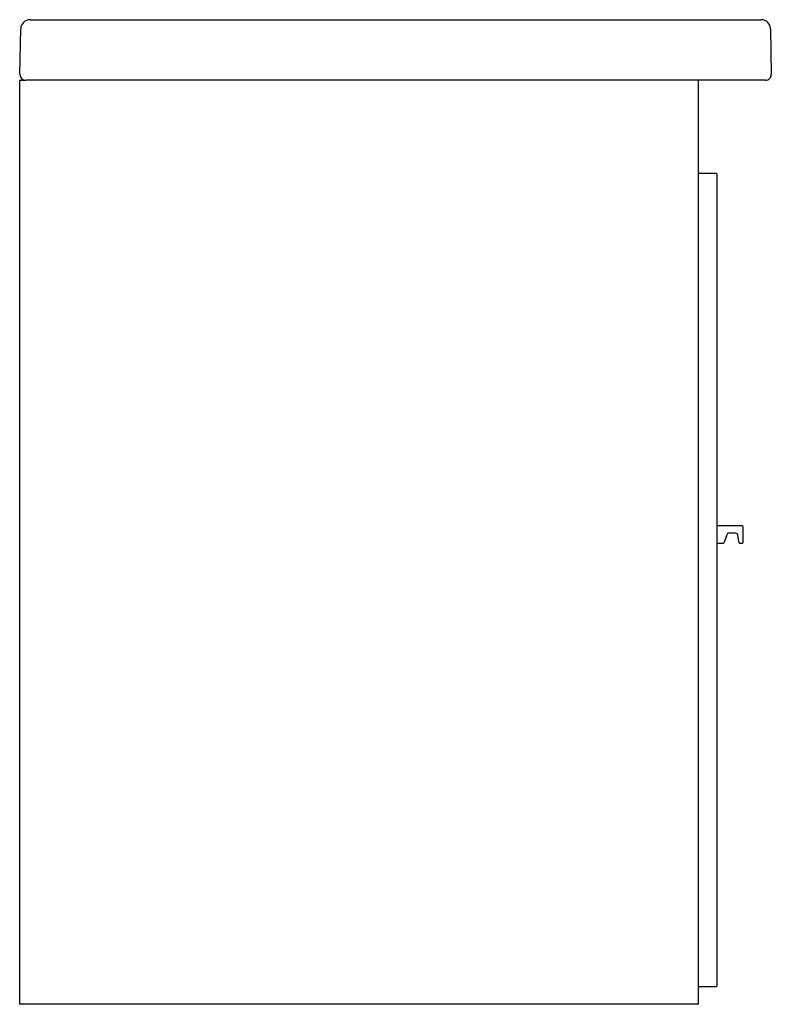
# Model space of a CAD drawing. Header units: millimetres. Extents: x 0 to 0.647, y 0 to 0.847.
import ezdxf

# ---------------------------------------------------------------- set-up
doc = ezdxf.new("R2010")
doc.units = ezdxf.units.MM
doc.layers.add('BLOCKS', color=3, linetype='Continuous')

msp = doc.modelspace()

# ---------------------------------------------------------------- linework, layer by layer
at = {"layer": 'BLOCKS', "linetype": 'Continuous'}
for p, q in [((0.00024, 0.80009), (0.00092, 0.83914)), ((0.00892, 0.847), (0.63819, 0.847)), ((0.64619, 0.83914), (0.64687, 0.80009)), ((0, 0.0005), (0, 0.7945)), ((0.0005, 0.795), (0.00524, 0.795)), ((0.00823, 0.795), (0.00524, 0.795)), ((0.63888, 0.795), (0.00823, 0.795)), ((0.584, 0.7945), (0.584, 0.0005)), ((0.64187, 0.795), (0.63888, 0.795)), ((0.5847, 0.715), (0.5993, 0.715)), ((0.6, 0.7143), (0.6, 0.0157)), ((0.60029, 0.39687), (0.60029, 0.41147)), ((0.62189, 0.41167), (0.60049, 0.41167)), ((0.62229, 0.41127), (0.62229, 0.39707)), ((0.60849, 0.4039), (0.60602, 0.39681)), ((0.61618, 0.40525), (0.61038, 0.40525)), ((0.61932, 0.39684), (0.61815, 0.40359)), ((0.60049, 0.39667), (0.60584, 0.39667)), ((0.61951, 0.39667), (0.62189, 0.39667)), ((0.584, 0.01568), (0.584, 0.00077)), ((0.5993, 0.015), (0.5847, 0.015)), ((0.5835, 0), (0.0005, 0))]:
    msp.add_line(p, q, dxfattribs=at)
at = {"layer": 'BLOCKS'}
for p, q in [((0.60029, 0.41147), (0.60049, 0.41167)), ((0.60029, 0.39687), (0.60049, 0.39667)), ((0.60602, 0.39681), (0.60584, 0.39667)), ((0.61932, 0.39684), (0.61951, 0.39667))]:
    msp.add_line(p, q, dxfattribs=at)
at = {"layer": 'BLOCKS', "linetype": 'Continuous', "flags": 128}
msp.add_lwpolyline([(0.61815, 0.40359), (0.61813, 0.4037), (0.61787, 0.40431), (0.61742, 0.40481), (0.61684, 0.40513), (0.61618, 0.40525)], dxfattribs=at)
at = {"layer": 'BLOCKS', "linetype": 'Continuous'}
for centre, radius, start, end in [((0.00892, 0.839), 0.008, 90, 179), ((0.63819, 0.839), 0.008, 1, 90), ((0.00524, 0.8), 0.005, 179, 270), ((0.64187, 0.8), 0.005, 270, 1), ((0.0005, 0.7945), 0.0005, 90, 180), ((0.5835, 0.7945), 0.0005, 0, 90), ((0.5847, 0.7143), 0.0007, 90, 180), ((0.5993, 0.7143), 0.0007, 0, 90), ((0.62189, 0.41127), 0.0004, 0, 90), ((0.61038, 0.40325), 0.002, 90, 160.81434), ((0.62189, 0.39707), 0.0004, 270, 0), ((0.5847, 0.0157), 0.0007, 180, 270), ((0.5993, 0.0157), 0.0007, 270, 0), ((0.0005, 0.0005), 0.0005, 180, 270), ((0.5835, 0.0005), 0.0005, 270, 0)]:
    msp.add_arc(centre, radius, start, end, dxfattribs=at)

doc.saveas('drawing.dxf')
